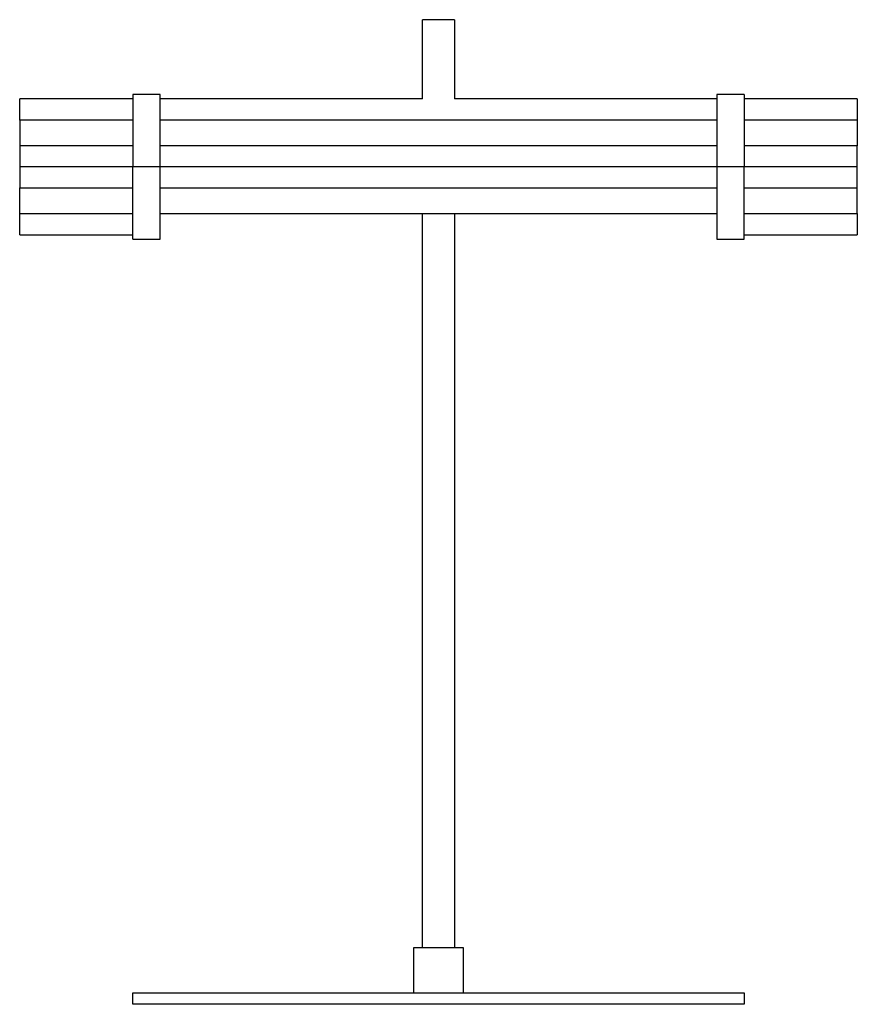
# Paper-space layout '_Derecha' of a CAD drawing. Header units: millimetres. Extents: x 563 to 933, y -255 to 180.
import ezdxf

# ---------------------------------------------------------------- set-up
doc = ezdxf.new("R2010")
doc.units = ezdxf.units.MM

psp = doc.layouts.new('_Derecha')

# ---------------------------------------------------------------- linework, layer by layer
at = {"color": 7, "linetype": 'Continuous', "lineweight": 25}
for p, q in [((741.47, 145), (741.47, 180)), ((755.47, 180), (755.47, 145)), ((613.47, 145), (563.47, 145)), ((625.47, 147), (613.47, 147)), ((741.47, 145), (625.47, 145)), ((871.47, 145), (755.47, 145)), ((883.47, 147), (871.47, 147)), ((933.47, 145), (883.47, 145)), ((613.47, 135.67), (563.47, 135.67)), ((871.47, 135.67), (625.47, 135.67)), ((933.47, 135.67), (883.47, 135.67)), ((613.47, 124.33), (563.47, 124.33)), ((871.47, 124.33), (625.47, 124.33)), ((933.47, 124.33), (883.47, 124.33)), ((933.47, 115), (563.47, 115)), ((563.47, 105.67), (613.47, 105.67)), ((625.47, 105.67), (871.47, 105.67)), ((883.47, 105.67), (933.47, 105.67)), ((563.47, 94.33), (613.47, 94.33)), ((625.47, 94.33), (871.47, 94.33)), ((741.47, -230), (741.47, 94.33)), ((755.47, 94.33), (755.47, -230)), ((883.47, 94.33), (933.47, 94.33)), ((563.47, 85), (613.47, 85)), ((613.47, 83), (625.47, 83)), ((871.47, 83), (883.47, 83)), ((883.47, 85), (933.47, 85)), ((737.47, -230), (737.47, -250)), ((759.47, -250), (759.47, -230)), ((613.47, -255), (613.47, -250)), ((883.47, -250), (883.47, -255))]:
    psp.add_line(p, q, dxfattribs=at)
for points in [[(755.47, 180), (755.37, 180), (755.16, 180), (753.54, 180), (751.22, 180), (748.47, 180), (745.72, 180), (743.41, 180), (741.79, 180), (741.58, 180), (741.47, 180)], [(613.47, 147), (613.47, 146.88), (613.47, 146.64), (613.47, 144.74), (613.47, 141.78), (613.47, 137.77), (613.47, 132.89), (613.47, 127.32), (613.47, 121.28), (613.47, 117.09), (613.47, 115)], [(625.47, 115), (625.47, 117.09), (625.47, 121.28), (625.47, 127.32), (625.47, 132.89), (625.47, 137.77), (625.47, 141.78), (625.47, 144.74), (625.47, 146.64), (625.47, 146.88), (625.47, 147)], [(871.47, 147), (871.47, 146.88), (871.47, 146.64), (871.47, 144.74), (871.47, 141.78), (871.47, 137.77), (871.47, 132.89), (871.47, 127.32), (871.47, 121.28), (871.47, 117.09), (871.47, 115)], [(883.47, 147), (883.47, 146.88), (883.47, 146.64), (883.47, 144.74), (883.47, 141.78), (883.47, 137.77), (883.47, 132.89), (883.47, 127.32), (883.47, 121.28), (883.47, 117.09), (883.47, 115)], [(563.47, 124.33), (563.47, 123.42), (563.47, 121.59), (563.47, 119.02), (563.47, 116.71), (563.47, 115.57), (563.47, 115)], [(933.47, 115), (933.47, 115.57), (933.47, 116.71), (933.47, 119.02), (933.47, 121.59), (933.47, 123.42), (933.47, 124.33)], [(563.47, 115), (563.47, 114.43), (563.47, 113.29), (563.47, 110.98), (563.47, 108.41), (563.47, 106.58), (563.47, 105.67)], [(613.47, 83), (613.47, 83.12), (613.47, 83.36), (613.47, 85.26), (613.47, 88.22), (613.47, 92.23), (613.47, 97.11), (613.47, 102.68), (613.47, 108.72), (613.47, 112.91), (613.47, 115)], [(625.47, 83), (625.47, 83.12), (625.47, 83.36), (625.47, 85.26), (625.47, 88.22), (625.47, 92.23), (625.47, 97.11), (625.47, 102.68), (625.47, 108.72), (625.47, 112.91), (625.47, 115)], [(871.47, 115), (871.47, 112.91), (871.47, 108.72), (871.47, 102.68), (871.47, 97.11), (871.47, 92.23), (871.47, 88.22), (871.47, 85.26), (871.47, 83.36), (871.47, 83.12), (871.47, 83)], [(883.47, 83), (883.47, 83.12), (883.47, 83.36), (883.47, 85.26), (883.47, 88.22), (883.47, 92.23), (883.47, 97.11), (883.47, 102.68), (883.47, 108.72), (883.47, 112.91), (883.47, 115)], [(933.47, 105.67), (933.47, 106.58), (933.47, 108.41), (933.47, 110.98), (933.47, 113.29), (933.47, 114.43), (933.47, 115)], [(759.47, -230), (759.43, -230), (759.35, -230), (758.7, -230), (757.68, -230), (756.3, -230), (754.62, -230), (752.71, -230), (750.63, -230), (748.47, -230), (746.31, -230), (744.24, -230), (742.32, -230), (740.65, -230), (739.27, -230), (738.25, -230), (737.6, -230), (737.51, -230), (737.47, -230)]]:
    psp.add_open_spline(points, degree=3, dxfattribs=at)
for points, knots in [([(563.47, 135.67), (563.47, 135.99), (563.47, 137.02), (563.47, 138.64), (563.47, 140.46), (563.47, 142.04), (563.47, 143.33), (563.47, 144.28), (563.47, 144.89), (563.47, 144.96), (563.47, 145)], [0, 0, 0, 0, 0.062924, 0.196792, 0.33066, 0.464528, 0.598396, 0.732264, 0.866132, 1, 1, 1, 1]), ([(933.47, 145), (933.47, 144.96), (933.47, 144.89), (933.47, 144.28), (933.47, 143.33), (933.47, 142.04), (933.47, 140.46), (933.47, 138.64), (933.47, 137.02), (933.47, 135.99), (933.47, 135.67)], [0, 0, 0, 0, 0.133868, 0.267736, 0.401604, 0.535472, 0.66934, 0.803208, 0.937076, 1, 1, 1, 1]), ([(563.47, 135.6), (563.47, 135.62), (563.47, 135.72), (563.47, 135.2), (563.47, 134.03), (563.47, 132.19), (563.47, 129.86), (563.47, 127.19), (563.47, 125.29), (563.47, 124.33)], [0, 0, 0, 0, 0.0376378, 0.1980315, 0.3584252, 0.5188189, 0.6792126, 0.8396063, 1, 1, 1, 1]), ([(933.47, 135.6), (933.47, 135.62), (933.47, 135.72), (933.47, 135.2), (933.47, 134.03), (933.47, 132.19), (933.47, 129.86), (933.47, 127.19), (933.47, 125.29), (933.47, 124.33)], [0, 0, 0, 0, 0.037638, 0.198031, 0.358425, 0.518819, 0.679213, 0.839606, 1, 1, 1, 1]), ([(563.47, 94.4), (563.47, 94.38), (563.47, 94.28), (563.47, 94.8), (563.47, 95.97), (563.47, 97.81), (563.47, 100.14), (563.47, 102.81), (563.47, 104.71), (563.47, 105.67)], [0, 0, 0, 0, 0.037638, 0.198031, 0.358425, 0.518819, 0.679213, 0.839606, 1, 1, 1, 1]), ([(933.47, 94.4), (933.47, 94.38), (933.47, 94.28), (933.47, 94.8), (933.47, 95.97), (933.47, 97.81), (933.47, 100.14), (933.47, 102.81), (933.47, 104.71), (933.47, 105.67)], [0, 0, 0, 0, 0.037638, 0.198031, 0.358425, 0.518819, 0.679213, 0.839606, 1, 1, 1, 1]), ([(563.47, 85), (563.47, 85.04), (563.47, 85.11), (563.47, 85.72), (563.47, 86.67), (563.47, 87.96), (563.47, 89.54), (563.47, 91.36), (563.47, 92.98), (563.47, 94.01), (563.47, 94.33)], [0, 0, 0, 0, 0.133868, 0.267736, 0.401604, 0.535472, 0.66934, 0.803208, 0.937076, 1, 1, 1, 1]), ([(933.47, 94.33), (933.47, 94.01), (933.47, 92.98), (933.47, 91.36), (933.47, 89.54), (933.47, 87.96), (933.47, 86.67), (933.47, 85.72), (933.47, 85.11), (933.47, 85.04), (933.47, 85)], [0, 0, 0, 0, 0.062924, 0.196792, 0.33066, 0.464528, 0.598396, 0.732264, 0.866132, 1, 1, 1, 1]), ([(613.47, -250), (613.53, -250), (613.65, -250), (614.51, -250), (615.69, -250), (617.1, -250), (618.75, -250), (620.57, -250), (622.53, -250), (624.71, -250), (627.49, -250), (631.03, -250), (635.48, -250), (640.95, -250), (647.59, -250), (655.56, -250), (664.49, -250), (674.35, -250), (685.12, -250), (696.71, -250), (709.01, -250), (721.84, -250), (735.06, -250), (748.47, -250), (761.89, -250), (775.1, -250), (787.94, -250), (800.24, -250), (811.83, -250), (822.59, -250), (832.46, -250), (841.38, -250), (849.36, -250), (856, -250), (861.46, -250), (865.92, -250), (869.74, -250), (873, -250), (875.76, -250), (877.86, -250), (879.43, -250), (880.58, -250), (881.54, -250), (882.35, -250), (882.98, -250), (883.4, -250), (883.45, -250), (883.47, -250)], [0, 0, 0, 0, 0.015821, 0.03176, 0.04394, 0.05628, 0.068855, 0.079689, 0.090707, 0.101945, 0.11344, 0.13055, 0.148707, 0.167967, 0.193179, 0.22035, 0.249509, 0.280634, 0.313648, 0.348627, 0.385063, 0.422668, 0.461104, 0.499996, 0.538889, 0.577326, 0.61493, 0.651367, 0.686344, 0.719359, 0.750485, 0.779644, 0.806814, 0.832025, 0.851287, 0.869444, 0.886552, 0.90182, 0.916651, 0.931133, 0.940591, 0.949906, 0.959109, 0.968231, 0.978883, 0.989454, 1, 1, 1, 1]), ([(883.47, -255), (883.46, -255), (883.43, -255), (883.2, -255), (882.82, -255), (882.28, -255), (881.54, -255), (880.58, -255), (879.43, -255), (878.03, -255), (876.37, -255), (874.42, -255), (872.24, -255), (869.46, -255), (865.92, -255), (861.46, -255), (856, -255), (849.36, -255), (841.38, -255), (832.46, -255), (822.59, -255), (811.83, -255), (800.24, -255), (787.94, -255), (775.1, -255), (761.89, -255), (748.47, -255), (735.06, -255), (721.84, -255), (709.01, -255), (696.71, -255), (685.72, -255), (676.04, -255), (667.62, -255), (659.84, -255), (652.75, -255), (646.32, -255), (641.01, -255), (636.66, -255), (633.16, -255), (629.98, -255), (627.19, -255), (624.71, -255), (622.53, -255), (620.57, -255), (618.91, -255), (617.52, -255), (616.37, -255), (615.41, -255), (614.45, -255), (613.65, -255), (613.53, -255), (613.47, -255)], [0, 0, 0, 0, 0.00791, 0.015826, 0.023772, 0.031771, 0.040893, 0.050096, 0.059411, 0.068868, 0.079701, 0.090719, 0.101957, 0.113453, 0.130561, 0.148717, 0.167978, 0.193188, 0.220358, 0.249516, 0.280641, 0.313655, 0.348632, 0.385067, 0.422671, 0.461106, 0.499998, 0.53889, 0.577324, 0.614928, 0.651364, 0.686342, 0.713925, 0.740325, 0.765499, 0.788919, 0.811088, 0.832028, 0.846536, 0.860686, 0.873775, 0.886559, 0.898053, 0.909291, 0.920309, 0.931143, 0.9406, 0.949914, 0.959117, 0.968241, 0.984179, 1, 1, 1, 1])]:
    psp.add_open_spline(points, degree=3, knots=knots, dxfattribs=at)

doc.saveas('drawing.dxf')
